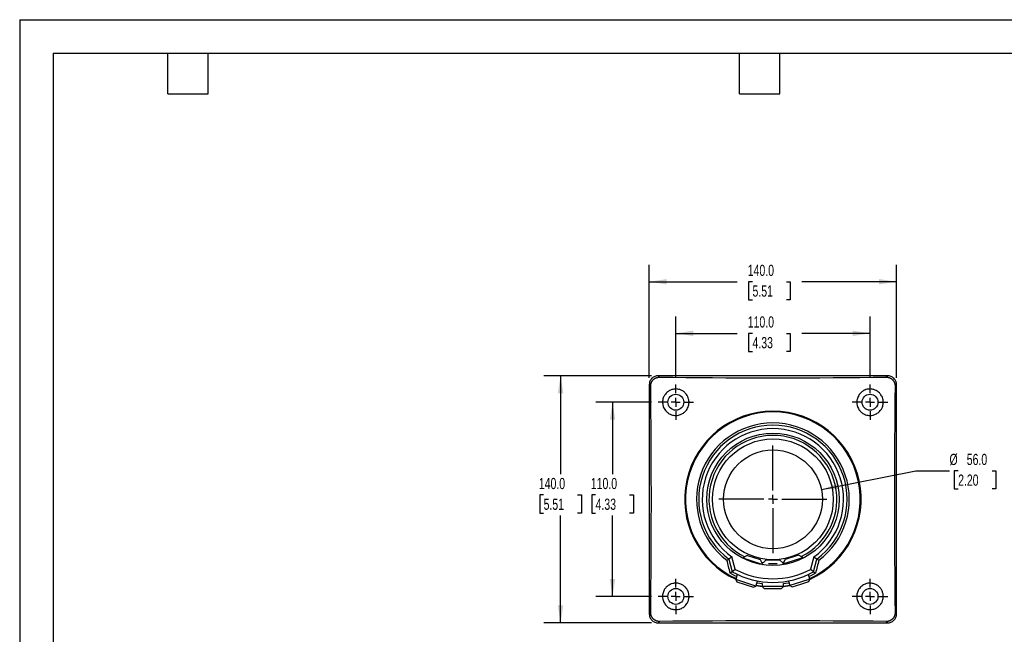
# Model space of a CAD drawing. Header units: millimetres. Extents: x 0 to 838, y 0 to 648.
# Tile 2 of 3: x 0 to 558, y 300 to 648. Entities that reach past the tile are written whole.
import ezdxf

# ---------------------------------------------------------------- set-up
doc = ezdxf.new("R2010")
doc.units = ezdxf.units.MM
doc.header["$LTSCALE"] = 3
doc.linetypes.add('CENTERX2', pattern=[20.32, 12.7, -2.54, 2.54, -2.54])
doc.layers.add('CENTER', color=40, linetype='CENTERX2')
doc.layers.add('DIMENSIONS', color=140, linetype='Continuous', lineweight=25)
doc.layers.add('TEXT', color=140, linetype='Continuous', lineweight=25)
doc.styles.add('SLDTEXTSTYLE0', font='TXT', dxfattribs={"width": 0.7})
doc.dimstyles.new('SLDDIMSTYLE0', dxfattribs={"dimtxt": 6.474023, "dimasz": 9.906, "dimexe": 0, "dimexo": 0.0625, "dimgap": 1.618506, "dimtad": 0, "dimtih": 1, "dimtoh": 1, "dimdec": 1, "dimrnd": 1e-09, "dimzin": 4, "dimdsep": 46, "dimtxsty": 'SLDTEXTSTYLE0', "dimsah": 1, "dimcen": 0.09, "dimadec": 0, "dimazin": 1, "dimtfac": 1, "dimtdec": 1, "dimtofl": 0, "dimtmove": 0, "dimatfit": 3, "dimfxl": 0, "dimfrac": 2, "dimtolj": 1, "dimtzin": 12, "dimarcsym": 0})
doc.dimstyles.new('SLDDIMSTYLE3', dxfattribs={"dimtxt": 6.474023, "dimasz": 9.906, "dimexe": 0, "dimexo": 0.0625, "dimgap": 1.618506, "dimtad": 0, "dimtih": 1, "dimtoh": 1, "dimdec": 1, "dimrnd": 1e-09, "dimzin": 4, "dimdsep": 46, "dimtxsty": 'SLDTEXTSTYLE0', "dimsah": 1, "dimcen": 0, "dimadec": 0, "dimazin": 1, "dimtfac": 1, "dimtdec": 1, "dimtofl": 0, "dimtmove": 0, "dimatfit": 3, "dimfxl": 0, "dimfrac": 2, "dimtolj": 1, "dimtzin": 12, "dimarcsym": 0})

# ---------------------------------------------------------------- blocks, each defined once
blk = doc.blocks.new('_D_5')
at = {"layer": 'DIMENSIONS'}
for p, q in [((357.74, 431), (326.25, 431)), ((335.78, 431), (335.78, 390.23)), ((326.16, 378.49), (323.98, 378.49)), ((323.98, 378.49), (323.98, 368.2)), ((345.4, 378.49), (347.57, 378.49)), ((347.57, 378.49), (347.57, 368.2)), ((323.98, 368.2), (326.16, 368.2)), ((347.57, 368.2), (345.4, 368.2)), ((335.78, 321), (335.78, 366.75)), ((357.74, 321), (326.25, 321))]:
    blk.add_line(p, q, dxfattribs=at)
for points in [[(335.78, 431), (334.25, 421.1), (337.3, 421.1)], [(335.78, 321), (337.3, 330.91), (334.25, 330.91)]]:
    blk.add_solid(points, dxfattribs=at)
at = {"layer": 'DIMENSIONS', "char_height": 6.35, "attachment_point": 1, "style": 'SLDTEXTSTYLE0'}
for s, insert in [('110.0', (323.47, 388.13)), ('4.33', (326.16, 376.39))]:
    blk.add_mtext(s, dxfattribs=dict(at, insert=insert))
blk = doc.blocks.new('_D_6')
at = {"layer": 'DIMENSIONS'}
for p, q in [((357.77, 446), (296.82, 446)), ((306.34, 446), (306.34, 390.23)), ((296.72, 378.49), (294.55, 378.49)), ((294.55, 378.49), (294.55, 368.2)), ((315.96, 378.49), (318.14, 378.49)), ((318.14, 378.49), (318.14, 368.2)), ((294.55, 368.2), (296.72, 368.2)), ((318.14, 368.2), (315.96, 368.2)), ((306.34, 306), (306.34, 366.75)), ((357.77, 306), (296.82, 306))]:
    blk.add_line(p, q, dxfattribs=at)
for points in [[(306.34, 446), (304.82, 436.1), (307.87, 436.1)], [(306.34, 306), (307.87, 315.91), (304.82, 315.91)]]:
    blk.add_solid(points, dxfattribs=at)
at = {"layer": 'DIMENSIONS', "char_height": 6.35, "attachment_point": 1, "style": 'SLDTEXTSTYLE0'}
for s, insert in [('140.0', (294.03, 388.13)), ('5.51', (296.72, 376.39))]:
    blk.add_mtext(s, dxfattribs=dict(at, insert=insert))
blk = doc.blocks.new('_D_7')
at = {"layer": 'DIMENSIONS'}
for p, q in [((371.59, 444.85), (371.59, 479.55)), ((481.59, 444.85), (481.59, 479.55)), ((371.59, 470.02), (406.26, 470.02)), ((415.03, 470.02), (412.86, 470.02)), ((412.86, 470.02), (412.86, 459.73)), ((434.27, 470.02), (436.44, 470.02)), ((436.44, 470.02), (436.44, 459.73)), ((481.59, 470.02), (443.04, 470.02)), ((412.86, 459.73), (415.03, 459.73)), ((436.44, 459.73), (434.27, 459.73))]:
    blk.add_line(p, q, dxfattribs=at)
for points in [[(371.59, 470.02), (381.5, 468.5), (381.5, 471.55)], [(481.59, 470.02), (471.68, 471.55), (471.68, 468.5)]]:
    blk.add_solid(points, dxfattribs=at)
at = {"layer": 'DIMENSIONS', "char_height": 6.35, "attachment_point": 1, "style": 'SLDTEXTSTYLE0'}
for s, insert in [('110.0', (412.34, 479.66)), ('4.33', (415.03, 467.92))]:
    blk.add_mtext(s, dxfattribs=dict(at, insert=insert))
blk = doc.blocks.new('_D_8')
at = {"layer": 'DIMENSIONS'}
for p, q in [((356.59, 444.82), (356.59, 508.78)), ((496.59, 444.82), (496.59, 508.78)), ((356.59, 499.25), (406.26, 499.25)), ((415.03, 499.25), (412.86, 499.25)), ((412.86, 499.25), (412.86, 488.96)), ((434.27, 499.25), (436.44, 499.25)), ((436.44, 499.25), (436.44, 488.96)), ((496.59, 499.25), (443.04, 499.25)), ((412.86, 488.96), (415.03, 488.96)), ((436.44, 488.96), (434.27, 488.96))]:
    blk.add_line(p, q, dxfattribs=at)
for points in [[(356.59, 499.25), (366.5, 497.73), (366.5, 500.78)], [(496.59, 499.25), (486.68, 500.78), (486.68, 497.73)]]:
    blk.add_solid(points, dxfattribs=at)
at = {"layer": 'DIMENSIONS', "char_height": 6.35, "attachment_point": 1, "style": 'SLDTEXTSTYLE0'}
for s, insert in [('140.0', (412.34, 508.89)), ('5.51', (415.03, 497.15))]:
    blk.add_mtext(s, dxfattribs=dict(at, insert=insert))
blk = doc.blocks.new('_D_9')
at = {"layer": 'DIMENSIONS'}
for p, q in [((454.05, 381.48), (507.56, 392.15)), ((507.56, 392.15), (526.61, 392.15)), ((531.49, 392.15), (529.32, 392.15)), ((529.32, 392.15), (529.32, 381.86)), ((550.73, 392.15), (552.91, 392.15)), ((552.91, 392.15), (552.91, 381.86)), ((529.32, 381.86), (531.49, 381.86)), ((552.91, 381.86), (550.73, 381.86))]:
    blk.add_line(p, q, dxfattribs=at)
blk.add_solid([(454.05, 381.48), (464.06, 381.92), (463.47, 384.91)], dxfattribs=at)
at = {"layer": 'DIMENSIONS', "char_height": 6.35, "attachment_point": 1, "style": 'SLDTEXTSTYLE0'}
for s, insert in [('%%c', (526.61, 401.78)), ('56.0', (536.38, 401.78)), ('2.20', (531.49, 390.05))]:
    blk.add_mtext(s, dxfattribs=dict(at, insert=insert))
blk = doc.blocks.new('SW_CENTERMARKSYMBOL_1')
at = {"layer": 'CENTER', "color": 0}
for p, q in [((0, 5.08), (0, 30.54)), ((-5.08, 0), (-30.54, 0)), ((0, 0), (-2.54, 0)), ((0, 0), (0, 2.54)), ((0, 0), (0, -2.54)), ((0, 0), (2.54, 0)), ((5.08, 0), (30.54, 0)), ((0, -5.08), (0, -30.54))]:
    blk.add_line(p, q, dxfattribs=at)
blk = doc.blocks.new('SW_CENTERMARKSYMBOL_2')
at = {"layer": 'CENTER', "color": 0}
for p, q in [((0, 5.08), (0, 10.04)), ((-5.08, 0), (-10.04, 0)), ((0, 0), (-2.54, 0)), ((0, 0), (0, 2.54)), ((0, 0), (0, -2.54)), ((0, 0), (2.54, 0)), ((5.08, 0), (10.04, 0)), ((0, -5.08), (0, -10.04))]:
    blk.add_line(p, q, dxfattribs=at)
blk = doc.blocks.new('SW_CENTERMARKSYMBOL_3')
at = {"layer": 'CENTER', "color": 0}
for p, q in [((0, 5.08), (0, 10.04)), ((-5.08, 0), (-10.04, 0)), ((0, 0), (-2.54, 0)), ((0, 0), (0, 2.54)), ((0, 0), (0, -2.54)), ((0, 0), (2.54, 0)), ((5.08, 0), (10.04, 0)), ((0, -5.08), (0, -10.04))]:
    blk.add_line(p, q, dxfattribs=at)
blk = doc.blocks.new('SW_CENTERMARKSYMBOL_4')
at = {"layer": 'CENTER', "color": 0}
for p, q in [((0, 5.08), (0, 10.04)), ((-5.08, 0), (-10.04, 0)), ((0, 0), (-2.54, 0)), ((0, 0), (0, 2.54)), ((0, 0), (0, -2.54)), ((0, 0), (2.54, 0)), ((5.08, 0), (10.04, 0)), ((0, -5.08), (0, -10.04))]:
    blk.add_line(p, q, dxfattribs=at)
blk = doc.blocks.new('SW_CENTERMARKSYMBOL_5')
at = {"layer": 'CENTER', "color": 0}
for p, q in [((0, 5.08), (0, 10.04)), ((-5.08, 0), (-10.04, 0)), ((0, 0), (-2.54, 0)), ((0, 0), (0, 2.54)), ((0, 0), (0, -2.54)), ((0, 0), (2.54, 0)), ((5.08, 0), (10.04, 0)), ((0, -5.08), (0, -10.04))]:
    blk.add_line(p, q, dxfattribs=at)

msp = doc.modelspace()

# ---------------------------------------------------------------- linework, layer by layer
at = {"color": 7, "linetype": 'Continuous'}
for q in [(0.01, 0.01), (838.21, 647.71)]:
    msp.add_line((0.01, 647.71), q, dxfattribs=at)
for p, q in [((356.59, 441.01), (356.59, 311)), ((356.59, 441.01), (357.4, 440.2)), ((362.39, 445.19), (361.58, 446)), ((491.6, 446), (361.58, 446)), ((491.6, 446), (490.79, 445.19)), ((495.78, 440.2), (496.59, 441.01)), ((496.59, 311), (496.59, 441.01)), ((401.63, 342.18), (403.56, 334.99)), ((405.27, 336.34), (403.38, 343.38)), ((412.03, 344.15), (409.51, 342.86)), ((409.51, 342.86), (409.51, 342.86)), ((409.51, 342.86), (420.92, 339.15)), ((412.34, 344.05), (412.03, 344.15)), ((419.64, 341.67), (412.34, 344.05)), ((420.92, 339.15), (419.64, 341.67)), ((420.32, 340.34), (421.22, 340.2)), ((422.59, 341.57), (421.03, 340.01)), ((422.6, 341.57), (422.59, 341.57)), ((430.59, 341.57), (422.6, 341.57)), ((432.15, 340.01), (430.59, 341.57)), ((431.96, 340.2), (432.64, 340.31)), ((433.46, 341.91), (432.18, 339.39)), ((432.18, 339.39), (438.21, 341.35)), ((441.07, 344.38), (433.46, 341.91)), ((438.21, 341.35), (443.59, 343.1)), ((443.59, 343.1), (441.07, 344.38)), ((443.67, 342.86), (443.59, 343.1)), ((449.8, 343.38), (447.91, 336.34)), ((449.62, 334.99), (451.54, 342.18)), ((420.92, 339.15), (420.92, 339.15)), ((424.18, 339.57), (429, 339.57)), ((432.18, 339.39), (432.26, 339.15)), ((406.41, 333.32), (405.52, 330.57)), ((405.52, 330.57), (406.21, 329.22)), ((416.93, 326.86), (405.52, 330.57)), ((406.21, 329.22), (415.58, 326.17)), ((416.93, 326.86), (417.83, 329.62)), ((435.35, 329.62), (436.17, 327.1)), ((442.2, 329.06), (436.17, 327.1)), ((447.58, 330.81), (442.2, 329.06)), ((442.48, 328.02), (446.89, 329.45)), ((447.58, 330.81), (446.77, 333.32)), ((446.89, 329.45), (447.58, 330.81)), ((415.58, 326.17), (416.93, 326.86)), ((420.59, 328.3), (420.59, 326.64)), ((420.59, 326.64), (421.66, 325.57)), ((432.59, 326.64), (420.59, 326.64)), ((421.66, 325.57), (431.52, 325.57)), ((431.52, 325.57), (432.59, 326.64)), ((432.59, 326.64), (432.59, 328.3)), ((436.17, 327.1), (437.52, 326.41)), ((437.52, 326.41), (442.48, 328.02)), ((357.4, 311.81), (356.59, 311)), ((361.58, 306), (362.39, 306.82)), ((490.79, 306.82), (491.6, 306)), ((496.59, 311), (495.78, 311.81)), ((361.58, 306), (491.6, 306))]:
    msp.add_line(p, q)
at = {"flags": 128}
for points in [[(362.39, 445.19), (369.86, 445.12), (377.36, 445.05), (384.88, 445), (392.43, 444.95), (400, 444.91), (407.59, 444.88), (415.18, 444.86), (422.79, 444.85), (430.39, 444.85), (437.99, 444.86), (445.59, 444.88), (453.17, 444.91), (460.74, 444.95), (468.29, 445), (475.82, 445.05), (483.32, 445.12), (490.79, 445.19)], [(357.4, 311.81), (357.48, 319.27), (357.54, 326.77), (357.6, 334.3), (357.65, 341.85), (357.68, 349.42), (357.71, 357), (357.73, 364.6), (357.74, 372.2), (357.74, 379.81), (357.73, 387.41), (357.71, 395), (357.68, 402.59), (357.65, 410.16), (357.6, 417.71), (357.54, 425.24), (357.48, 432.73), (357.4, 440.2)], [(495.78, 440.2), (495.7, 432.73), (495.64, 425.24), (495.58, 417.71), (495.53, 410.16), (495.49, 402.59), (495.47, 395), (495.45, 387.41), (495.44, 379.81), (495.44, 372.2), (495.45, 364.6), (495.47, 357), (495.49, 349.42), (495.53, 341.85), (495.58, 334.3), (495.64, 326.77), (495.7, 319.27), (495.78, 311.81)], [(400.57, 341.46), (401.17, 341.86), (401.63, 342.18)], [(451.54, 342.18), (452.14, 341.77), (452.61, 341.46)], [(403.56, 334.99), (402.93, 334.51), (402.44, 334.13)], [(449.62, 334.99), (450.24, 334.51), (450.74, 334.13)], [(406.06, 332.24), (405.06, 332.72), (402.44, 334.13)], [(450.74, 334.13), (448.12, 332.72), (447.12, 332.24)], [(420.86, 326.37), (419.41, 326.56), (416.97, 326.98)], [(417.11, 327.42), (419.48, 327.02), (420.59, 326.87)], [(420.59, 328.04), (419.18, 328.23), (417.47, 328.53)], [(436.35, 327), (433.76, 326.56), (432.32, 326.37)], [(435.71, 328.53), (434, 328.23), (432.59, 328.04)], [(432.59, 326.87), (433.7, 327.02), (436.07, 327.42)], [(490.79, 306.82), (483.32, 306.89), (475.82, 306.96), (468.29, 307.01), (460.74, 307.06), (453.17, 307.1), (445.59, 307.13), (437.99, 307.15), (430.39, 307.16), (422.79, 307.16), (415.18, 307.15), (407.59, 307.13), (400, 307.1), (392.43, 307.06), (384.88, 307.01), (377.36, 306.96), (369.86, 306.89), (362.39, 306.82)]]:
    msp.add_lwpolyline(points, dxfattribs=at)
for centre, radius in [((371.59, 431), 4.5), ((481.59, 431), 4.5), ((426.59, 376), 37.5), ((426.59, 376), 34.21), ((426.59, 376), 28), ((371.59, 321), 4.5), ((481.59, 321), 4.5)]:
    msp.add_circle(centre, radius)
for radius, start, end in [(49.96, 90, 245.1028), (49.5, 90, 245.0379), (49.96, 294.7299, 90), (49.5, 294.9621, 90), (43.25, 306.9866, 233.0134), (42.03, 306.4183, 233.5817), (40.03, 305.4272, 234.5728), (36.21, 296.3752, 243.9735), (47.03, 240.6838, 299.3162), (45.03, 241.7458, 298.2542)]:
    msp.add_arc((426.59, 376), radius, start, end)
for points, knots in [([(361.58, 446), (360.99, 446), (360.36, 445.9), (359.44, 445.53), (359.13, 445.38), (358.56, 445), (358.29, 444.79), (357.81, 444.3), (357.59, 444.03), (357.22, 443.46), (357.06, 443.16), (356.7, 442.24), (356.59, 441.6), (356.59, 441.01)], [0, 0, 0, 0, 0.25, 0.25, 0.375, 0.375, 0.5, 0.5, 0.625, 0.625, 0.75, 0.75, 1, 1, 1, 1]), ([(357.4, 440.2), (357.4, 440.28), (357.4, 440.43), (357.41, 440.66), (357.44, 440.89), (357.47, 441.11), (357.52, 441.33), (357.57, 441.55), (357.63, 441.77), (357.7, 441.97), (357.78, 442.18), (357.87, 442.38), (357.97, 442.57), (358.07, 442.76), (358.18, 442.94), (358.3, 443.12), (358.43, 443.29), (358.56, 443.45), (358.7, 443.61), (358.88, 443.8), (359.11, 444.01), (359.41, 444.25), (359.72, 444.46), (360.06, 444.65), (360.41, 444.81), (360.79, 444.95), (361.17, 445.06), (361.57, 445.14), (361.98, 445.19), (362.25, 445.19), (362.39, 445.19)], [0, 0, 0, 0, 0.029793, 0.059322, 0.088592, 0.117608, 0.146374, 0.174895, 0.203176, 0.231223, 0.259041, 0.286635, 0.314012, 0.341176, 0.368134, 0.394892, 0.421456, 0.447832, 0.474027, 0.500047, 0.546958, 0.594461, 0.642594, 0.691392, 0.74089, 0.791122, 0.84212, 0.893912, 0.94653, 1, 1, 1, 1]), ([(490.79, 445.19), (490.86, 445.19), (491.02, 445.19), (491.25, 445.18), (491.47, 445.16), (491.7, 445.12), (491.92, 445.08), (492.14, 445.03), (492.35, 444.96), (492.56, 444.89), (492.76, 444.81), (492.96, 444.72), (493.16, 444.63), (493.34, 444.52), (493.53, 444.41), (493.7, 444.29), (493.87, 444.17), (494.03, 444.04), (494.19, 443.9), (494.38, 443.72), (494.6, 443.48), (494.83, 443.19), (495.04, 442.87), (495.23, 442.53), (495.4, 442.18), (495.54, 441.81), (495.65, 441.42), (495.72, 441.02), (495.77, 440.61), (495.78, 440.34), (495.78, 440.2)], [0, 0, 0, 0, 0.029793, 0.059322, 0.088592, 0.117608, 0.146374, 0.174895, 0.203176, 0.231223, 0.259041, 0.286635, 0.314012, 0.341176, 0.368134, 0.394892, 0.421456, 0.447832, 0.474027, 0.500047, 0.546958, 0.594461, 0.642594, 0.691392, 0.74089, 0.791122, 0.84212, 0.893912, 0.94653, 1, 1, 1, 1]), ([(496.59, 441.01), (496.59, 441.6), (496.48, 442.24), (496.12, 443.16), (495.96, 443.46), (495.59, 444.03), (495.37, 444.3), (494.88, 444.79), (494.61, 445), (494.04, 445.38), (493.74, 445.53), (492.82, 445.9), (492.19, 446), (491.6, 446)], [0, 0, 0, 0, 0.25, 0.25, 0.375, 0.375, 0.5, 0.5, 0.625, 0.625, 0.75, 0.75, 1, 1, 1, 1]), ([(371.59, 423.5), (371.18, 423.5), (370.33, 423.58), (369.08, 423.89), (368.03, 424.37), (367.18, 424.92), (366.45, 425.51), (365.69, 426.32), (364.97, 427.38), (364.5, 428.47), (364.21, 429.55), (364.07, 430.61), (364.09, 431.56), (364.22, 432.5), (364.45, 433.42), (364.87, 434.38), (365.41, 435.28), (366.06, 436.13), (366.84, 436.84), (367.54, 437.33), (368.18, 437.7), (368.95, 438.05), (369.94, 438.35), (371.07, 438.52), (372.25, 438.5), (373.34, 438.32), (374.42, 437.98), (375.7, 437.35), (376.83, 436.44), (377.78, 435.3), (378.45, 434.16), (378.88, 432.92), (379.07, 431.77), (379.11, 430.79), (378.99, 429.56), (378.64, 428.3), (378, 427.06), (377.33, 426.13), (376.61, 425.4), (375.85, 424.81), (375.07, 424.34), (374.18, 423.94), (373.02, 423.6), (372.13, 423.5), (371.59, 423.5)], [0, 0, 0, 0, 0.026167, 0.054098, 0.082159, 0.10054, 0.118996, 0.142483, 0.172079, 0.201518, 0.218191, 0.243946, 0.269534, 0.278634, 0.304177, 0.329456, 0.344131, 0.370269, 0.396277, 0.410024, 0.423774, 0.443245, 0.462811, 0.489097, 0.51547, 0.537487, 0.559649, 0.588106, 0.629029, 0.65221, 0.683711, 0.714178, 0.736148, 0.758026, 0.776243, 0.814609, 0.840069, 0.863432, 0.886641, 0.904165, 0.923853, 0.943437, 0.965599, 1, 1, 1, 1]), ([(481.59, 423.5), (481.18, 423.5), (480.34, 423.57), (479.11, 423.89), (478.04, 424.36), (477.17, 424.92), (476.42, 425.54), (475.81, 426.2), (475.21, 427.02), (474.69, 427.96), (474.27, 429.2), (474.06, 430.54), (474.1, 431.69), (474.28, 432.77), (474.59, 433.78), (475.11, 434.84), (475.76, 435.77), (476.48, 436.53), (477.23, 437.13), (477.97, 437.59), (478.83, 438.01), (479.82, 438.32), (480.93, 438.5), (481.92, 438.52), (483.14, 438.38), (484.39, 438.02), (485.58, 437.39), (486.49, 436.71), (487.22, 435.99), (487.87, 435.15), (488.42, 434.17), (488.86, 432.99), (489.1, 431.7), (489.1, 430.45), (488.92, 429.31), (488.63, 428.35), (488.24, 427.5), (487.74, 426.67), (487.06, 425.82), (486.18, 425.03), (485.25, 424.43), (484.31, 423.99), (483.11, 423.62), (482.18, 423.5), (481.59, 423.5)], [0, 0, 0, 0, 0.026073, 0.053147, 0.080159, 0.099256, 0.118388, 0.141213, 0.155321, 0.181956, 0.208559, 0.237806, 0.267038, 0.281604, 0.308112, 0.334615, 0.357664, 0.380624, 0.402452, 0.41957, 0.436524, 0.46416, 0.486004, 0.507775, 0.527543, 0.563477, 0.589521, 0.612072, 0.634477, 0.653377, 0.679008, 0.704639, 0.732898, 0.761287, 0.78403, 0.806917, 0.825315, 0.843877, 0.869652, 0.895355, 0.919722, 0.94093, 0.962157, 1, 1, 1, 1]), ([(403.38, 343.38), (403.34, 343.36), (403.27, 343.3), (403.16, 343.23), (403.06, 343.16), (402.97, 343.09), (402.88, 343.04), (402.81, 342.98), (402.65, 342.88), (402.43, 342.72), (402.25, 342.6), (402.11, 342.5), (402, 342.43), (401.87, 342.34), (401.77, 342.27), (401.69, 342.22), (401.65, 342.19), (401.64, 342.18), (401.63, 342.18)], [0, 0, 0, 0, 0.044486, 0.086088, 0.124805, 0.160639, 0.193588, 0.223655, 0.250838, 0.382147, 0.500675, 0.509523, 0.596308, 0.680913, 0.763454, 0.844057, 0.922858, 1, 1, 1, 1]), ([(449.8, 343.38), (449.83, 343.36), (449.91, 343.31), (450.01, 343.23), (450.11, 343.16), (450.2, 343.1), (450.29, 343.04), (450.37, 342.99), (450.53, 342.88), (450.75, 342.72), (450.99, 342.56), (451.17, 342.44), (451.3, 342.34), (451.41, 342.27), (451.48, 342.22), (451.53, 342.19), (451.54, 342.18), (451.54, 342.18)], [0, 0, 0, 0, 0.042805, 0.0832903, 0.1214535, 0.157292, 0.1908041, 0.2219879, 0.2508423, 0.3813604, 0.5006828, 0.5885385, 0.674375, 0.7583056, 0.8404576, 0.9209715, 1, 1, 1, 1]), ([(405.27, 336.34), (405.23, 336.3), (405.15, 336.24), (405.03, 336.14), (404.92, 336.06), (404.82, 335.98), (404.73, 335.91), (404.56, 335.78), (404.35, 335.61), (404.11, 335.42), (403.93, 335.28), (403.8, 335.18), (403.7, 335.1), (403.62, 335.04), (403.57, 335), (403.56, 335), (403.56, 334.99)], [0, 0, 0, 0, 0.050027, 0.096794, 0.140296, 0.180528, 0.217488, 0.251172, 0.382412, 0.501073, 0.589558, 0.675675, 0.759585, 0.841471, 0.921536, 1, 1, 1, 1]), ([(449.62, 334.99), (449.62, 335), (449.61, 335), (449.6, 335.01), (449.58, 335.03), (449.54, 335.05), (449.5, 335.08), (449.45, 335.12), (449.4, 335.17), (449.33, 335.22), (449.26, 335.28), (449.17, 335.34), (449.04, 335.44), (448.83, 335.61), (448.58, 335.8), (448.35, 335.98), (448.14, 336.15), (447.99, 336.27), (447.91, 336.34)], [0, 0, 0, 0, 0.042607, 0.08566, 0.129197, 0.173253, 0.217865, 0.263064, 0.308883, 0.355349, 0.402492, 0.450337, 0.498907, 0.618103, 0.749049, 0.819517, 0.90318, 1, 1, 1, 1]), ([(371.59, 313.5), (371.18, 313.5), (370.4, 313.57), (369.29, 313.84), (368.19, 314.28), (367.1, 314.94), (366.15, 315.79), (365.39, 316.73), (364.81, 317.73), (364.36, 318.88), (364.1, 320.13), (364.07, 321.34), (364.21, 322.5), (364.51, 323.58), (365.11, 324.9), (366.01, 326.11), (367.17, 327.11), (368.39, 327.84), (369.58, 328.27), (370.7, 328.47), (371.69, 328.53), (372.78, 328.44), (373.85, 328.18), (374.78, 327.81), (375.87, 327.22), (376.9, 326.38), (377.79, 325.27), (378.37, 324.28), (378.82, 323.13), (379.08, 321.88), (379.11, 320.66), (378.94, 319.34), (378.56, 318.11), (377.9, 316.89), (377.15, 315.93), (376.27, 315.1), (375.33, 314.47), (374.35, 314.01), (373.13, 313.62), (372.19, 313.5), (371.59, 313.5)], [0, 0, 0, 0, 0.0262, 0.049366, 0.072422, 0.100623, 0.128734, 0.152064, 0.17664, 0.201161, 0.229292, 0.257454, 0.277967, 0.303601, 0.329217, 0.37102, 0.400137, 0.427597, 0.462012, 0.481051, 0.500017, 0.525359, 0.55068, 0.569333, 0.587952, 0.628694, 0.65203, 0.676625, 0.701179, 0.729261, 0.757447, 0.777947, 0.814316, 0.839825, 0.867183, 0.892392, 0.917721, 0.939871, 0.962025, 1, 1, 1, 1]), ([(481.59, 313.5), (481.17, 313.5), (480.39, 313.57), (479.25, 313.85), (478.14, 314.31), (477.05, 314.98), (476.15, 315.8), (475.29, 316.86), (474.66, 318), (474.25, 319.31), (474.08, 320.46), (474.08, 321.44), (474.2, 322.38), (474.42, 323.29), (474.8, 324.25), (475.33, 325.18), (476.01, 326.07), (476.89, 326.89), (477.83, 327.52), (478.81, 328), (479.88, 328.34), (481.06, 328.52), (482.25, 328.5), (483.36, 328.32), (484.45, 327.97), (485.77, 327.3), (487.16, 326.16), (488.11, 324.81), (488.61, 323.69), (488.87, 322.87), (489.04, 322), (489.12, 320.97), (489.03, 319.81), (488.75, 318.71), (488.39, 317.81), (487.97, 317.02), (487.4, 316.23), (486.69, 315.48), (485.69, 314.67), (484.52, 314.05), (483.06, 313.61), (482.13, 313.5), (481.59, 313.5)], [0, 0, 0, 0, 0.026413, 0.050411, 0.074455, 0.103662, 0.132866, 0.152808, 0.191587, 0.215895, 0.240861, 0.265675, 0.277751, 0.301233, 0.32451, 0.342889, 0.368695, 0.394362, 0.417843, 0.440028, 0.462309, 0.488846, 0.51547, 0.537985, 0.560647, 0.588866, 0.63286, 0.675759, 0.693843, 0.711917, 0.731163, 0.750297, 0.777571, 0.804778, 0.821842, 0.83888, 0.860955, 0.882875, 0.90351, 0.941467, 0.96547, 1, 1, 1, 1]), ([(356.59, 311), (356.59, 310.41), (356.7, 309.77), (357.06, 308.85), (357.22, 308.55), (357.59, 307.98), (357.81, 307.71), (358.29, 307.22), (358.56, 307), (359.13, 306.63), (359.44, 306.48), (360.36, 306.11), (360.99, 306), (361.58, 306)], [0, 0, 0, 0, 0.25, 0.25, 0.375, 0.375, 0.5, 0.5, 0.625, 0.625, 0.75, 0.75, 1, 1, 1, 1]), ([(362.39, 306.82), (362.32, 306.82), (362.16, 306.82), (361.93, 306.83), (361.71, 306.85), (361.48, 306.89), (361.26, 306.93), (361.04, 306.98), (360.83, 307.05), (360.62, 307.12), (360.41, 307.2), (360.22, 307.29), (360.02, 307.38), (359.83, 307.49), (359.65, 307.6), (359.48, 307.72), (359.31, 307.84), (359.14, 307.97), (358.99, 308.11), (358.8, 308.29), (358.58, 308.53), (358.35, 308.82), (358.13, 309.14), (357.94, 309.47), (357.78, 309.83), (357.64, 310.2), (357.53, 310.59), (357.45, 310.99), (357.41, 311.39), (357.4, 311.67), (357.4, 311.81)], [0, 0, 0, 0, 0.029797, 0.059329, 0.088602, 0.11762, 0.146388, 0.17491, 0.203193, 0.23124, 0.259058, 0.286653, 0.314028, 0.341192, 0.368148, 0.394904, 0.421466, 0.447839, 0.474031, 0.500047, 0.546967, 0.594476, 0.642613, 0.691414, 0.740913, 0.791145, 0.842139, 0.893927, 0.946538, 1, 1, 1, 1]), ([(495.78, 311.81), (495.78, 311.73), (495.78, 311.58), (495.76, 311.35), (495.74, 311.12), (495.71, 310.9), (495.66, 310.67), (495.61, 310.46), (495.55, 310.24), (495.48, 310.03), (495.4, 309.83), (495.31, 309.63), (495.21, 309.44), (495.11, 309.25), (495, 309.07), (494.88, 308.89), (494.75, 308.72), (494.62, 308.56), (494.48, 308.4), (494.3, 308.21), (494.07, 308), (493.77, 307.76), (493.46, 307.55), (493.12, 307.36), (492.76, 307.19), (492.39, 307.06), (492.01, 306.95), (491.61, 306.87), (491.2, 306.82), (490.92, 306.82), (490.79, 306.82)], [0, 0, 0, 0, 0.029797, 0.059329, 0.088602, 0.11762, 0.146388, 0.17491, 0.203193, 0.23124, 0.259058, 0.286653, 0.314028, 0.341192, 0.368148, 0.394904, 0.421466, 0.447839, 0.474031, 0.500047, 0.546967, 0.594476, 0.642613, 0.691414, 0.740913, 0.791145, 0.842139, 0.893927, 0.946538, 1, 1, 1, 1]), ([(491.6, 306), (492.19, 306), (492.82, 306.11), (493.74, 306.48), (494.04, 306.63), (494.61, 307), (494.88, 307.22), (495.37, 307.71), (495.59, 307.98), (495.96, 308.55), (496.12, 308.85), (496.48, 309.77), (496.59, 310.41), (496.59, 311)], [0, 0, 0, 0, 0.25, 0.25, 0.375, 0.375, 0.5, 0.5, 0.625, 0.625, 0.75, 0.75, 1, 1, 1, 1])]:
    msp.add_open_spline(points, degree=3, knots=knots)
for points in [[(402.44, 334.13), (401.79, 336.68), (401.17, 339.11), (400.57, 341.46)], [(452.61, 341.46), (452.01, 339.11), (451.39, 336.68), (450.74, 334.13)]]:
    msp.add_open_spline(points, degree=3)
at = {"layer": 'TEXT'}
for p, q in [((19.05, 628.65), (819.15, 628.65)), ((19.05, 628.65), (19.05, 19.05)), ((83.82, 605.79), (83.82, 628.65)), ((106.68, 605.79), (106.68, 628.65)), ((407.67, 605.79), (407.67, 628.65)), ((430.53, 605.79), (430.53, 628.65)), ((83.82, 605.79), (106.68, 605.79)), ((407.67, 605.79), (430.53, 605.79))]:
    msp.add_line(p, q, dxfattribs=at)

# ---------------------------------------------------------------- block references
at = {"layer": 'CENTER'}
for name, p in [('SW_CENTERMARKSYMBOL_2', (371.59, 431)), ('SW_CENTERMARKSYMBOL_5', (481.59, 431)), ('SW_CENTERMARKSYMBOL_1', (426.59, 376)), ('SW_CENTERMARKSYMBOL_3', (371.59, 321)), ('SW_CENTERMARKSYMBOL_4', (481.59, 321))]:
    msp.add_blockref(name, p, dxfattribs=at)

# ---------------------------------------------------------------- dimensions: what is measured, and where the dimension line sits
at = {"layer": 'DIMENSIONS'}
for base, p1, p2, angle, picture, middle in [((496.59, 499.25), (356.59, 441.01), (496.59, 441.01), 0, '_D_8', (424.65, 499.25)), ((306.34, 306), (361.58, 446), (361.58, 306), 90, '_D_6', (306.34, 378.49)), ((335.78, 431), (361.55, 321), (361.55, 431), 90, '_D_5', (335.78, 378.49))]:
    dim = msp.add_linear_dim(base=base, p1=p1, p2=p2, angle=angle, dimstyle='SLDDIMSTYLE0', dxfattribs=at)
    dim.commit()
    dim.dimension.update_dxf_attribs({"geometry": picture, "text_midpoint": middle, "dimtype": 160})
dim = msp.add_linear_dim(base=(481.59, 470.02), p1=(371.59, 441.04), p2=(481.59, 441.04), dimstyle='SLDDIMSTYLE0', dxfattribs=at)
dim.commit()
dim.dimension.update_dxf_attribs({"geometry": '_D_7', "text_midpoint": (424.65, 470.02), "dimtype": 160})
dim = msp.add_diameter_dim_2p(p1=(399.13, 370.53), p2=(454.05, 381.48), dimstyle='SLDDIMSTYLE3', dxfattribs=at)
dim.commit()
dim.dimension.update_dxf_attribs({"geometry": '_D_9', "text_midpoint": (541.11, 392.15), "dimtype": 163})

doc.saveas('drawing.dxf')
